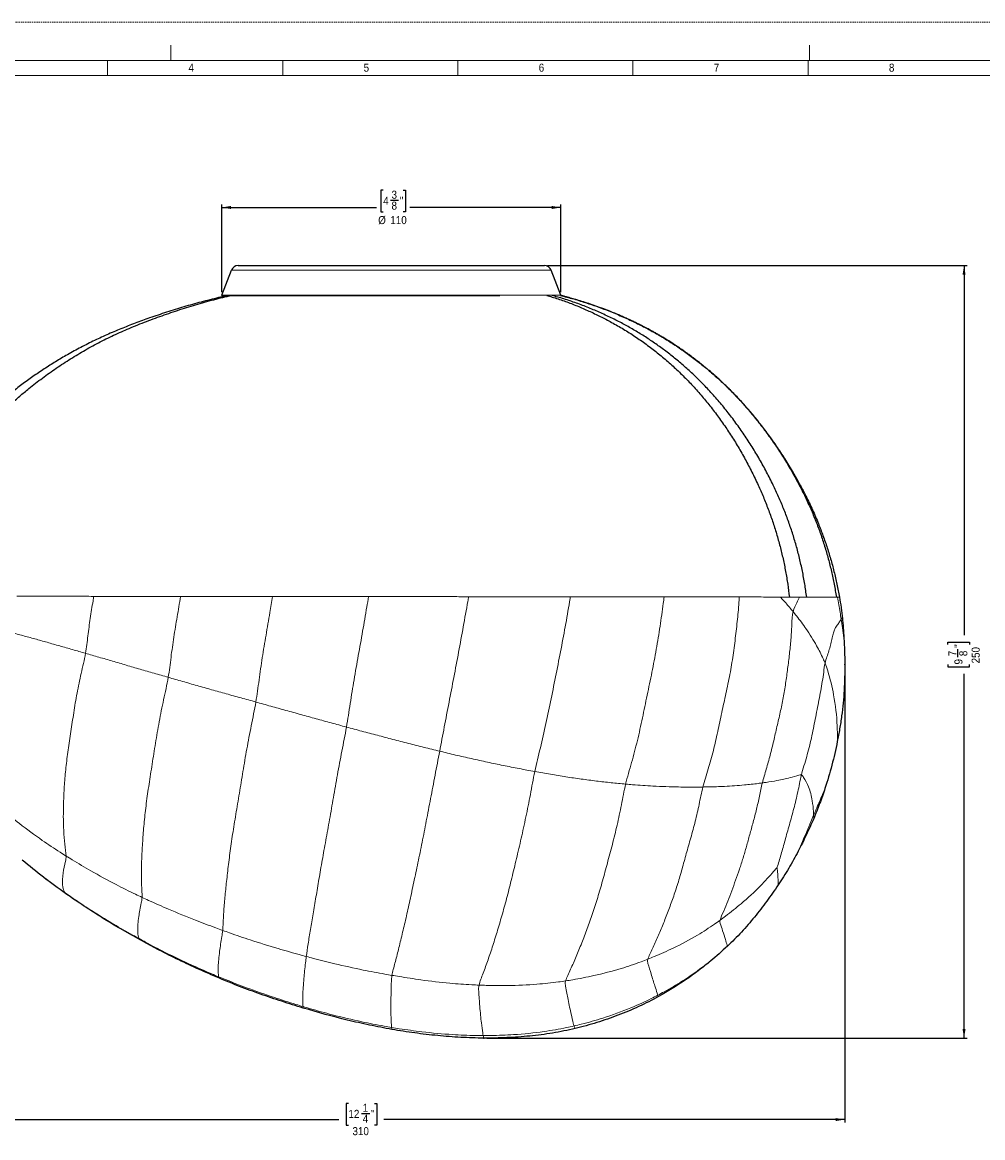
# Model space of a CAD drawing. Header units: millimetres. Extents: x 0 to 841, y 0 to 594.
# Tile 3 of 5: x 162 to 478, y 228 to 594. Entities that reach past the tile are written whole.
import ezdxf

# ---------------------------------------------------------------- set-up
doc = ezdxf.new("R2010")
doc.units = ezdxf.units.MM
doc.header["$PDSIZE"] = -1
doc.linetypes.add('SLD-Punti', pattern=[0.635, 0, -0.635])
doc.linetypes.add('SLD-Solido', pattern=[0])
doc.layers.add('FORMAT', color=7, linetype='SLD-Solido')
doc.styles.add('SLDTEXTSTYLE3', font='GOTHIC.TTF', dxfattribs={"width": 0.913})
doc.dimstyles.new('SLDDIMSTYLE0', dxfattribs={"dimtxt": 2.645833, "dimasz": 3, "dimexe": 0, "dimexo": 0.0625, "dimgap": 0.661458, "dimtad": 0, "dimdec": 1, "dimrnd": 1e-09, "dimzin": 12, "dimdsep": 46, "dimtxsty": 'SLDTEXTSTYLE3', "dimsah": 1, "dimcen": 0.09, "dimadec": 0, "dimazin": 3, "dimtfac": 1, "dimtdec": 1, "dimtofl": 0, "dimtmove": 0, "dimatfit": 3, "dimfxl": 1, "dimfrac": 2, "dimtolj": 1, "dimtzin": 12, "dimarcsym": 0})

# ---------------------------------------------------------------- blocks, each defined once
blk = doc.blocks.new('_D')
at = {"layer": 'FORMAT', "color": 7}
for p, q in [((122.18, 393.73), (122.18, 232.47)), ((432.55, 381.94), (432.55, 232.47)), ((269.39, 238.8), (268.59, 238.8)), ((268.59, 238.8), (268.59, 231.67)), ((277.91, 238.8), (278.71, 238.8)), ((278.71, 238.8), (278.71, 231.67)), ((273.69, 235.51), (276.42, 235.51)), ((122.18, 233.47), (266.27, 233.47)), ((268.59, 231.67), (269.39, 231.67)), ((278.71, 231.67), (277.91, 231.67)), ((432.55, 233.47), (281.03, 233.47))]:
    blk.add_line(p, q, dxfattribs=at)
for points in [[(122.18, 233.47), (125.18, 232.97), (125.18, 233.97)], [(432.55, 233.47), (429.55, 233.97), (429.55, 232.97)]]:
    blk.add_solid(points, dxfattribs=at)
at = {"layer": 'FORMAT', "color": 7, "attachment_point": 1, "style": 'SLDTEXTSTYLE3'}
for s, insert, char_height in [('1', (274.08, 238.66), 2.65), ('12', (269.39, 236.66), 2.646), ('4', (274.08, 235.05), 2.65), ('"', (276.81, 236.66), 2.65), ('310', (270.72, 230.99), 2.646)]:
    blk.add_mtext(s, dxfattribs=dict(at, insert=insert, char_height=char_height))
blk = doc.blocks.new('_D_1')
at = {"layer": 'FORMAT', "color": 7}
for p, q in [((334.84, 514.05), (472.78, 514.05)), ((471.78, 514.05), (471.78, 392.68)), ((466.45, 389.56), (466.45, 390.37)), ((466.45, 390.37), (473.59, 390.37)), ((473.59, 390.37), (473.59, 389.56)), ((469.75, 385.35), (469.75, 388.08)), ((466.45, 383), (466.45, 382.2)), ((466.45, 382.2), (473.59, 382.2)), ((473.59, 382.2), (473.59, 383)), ((471.78, 260.24), (471.78, 379.88)), ((314.88, 260.24), (472.78, 260.24))]:
    blk.add_line(p, q, dxfattribs=at)
for points in [[(471.78, 514.05), (471.28, 511.05), (472.28, 511.05)], [(471.78, 260.24), (472.28, 263.24), (471.28, 263.24)]]:
    blk.add_solid(points, dxfattribs=at)
at = {"layer": 'FORMAT', "color": 7, "attachment_point": 1, "rotation": 90, "style": 'SLDTEXTSTYLE3'}
for s, insert, char_height in [('"', (468.6, 388.47), 2.65), ('250', (474.27, 383.35), 2.646), ('7', (466.6, 385.73), 2.65), ('8', (470.21, 385.73), 2.65), ('9', (468.6, 383), 2.65)]:
    blk.add_mtext(s, dxfattribs=dict(at, insert=insert, char_height=char_height))
blk = doc.blocks.new('_D_2')
at = {"layer": 'FORMAT', "color": 7}
for p, q in [((280.82, 538.83), (280.01, 538.83)), ((280.01, 538.83), (280.01, 531.7)), ((287.38, 538.83), (288.18, 538.83)), ((288.18, 538.83), (288.18, 531.7)), ((283.16, 535.54), (285.89, 535.54)), ((227.78, 505.37), (227.78, 534.16)), ((227.78, 533.16), (278.63, 533.16)), ((280.01, 531.7), (280.82, 531.7)), ((288.18, 531.7), (287.38, 531.7)), ((339.18, 533.16), (289.56, 533.16)), ((339.18, 505.37), (339.18, 534.16))]:
    blk.add_line(p, q, dxfattribs=at)
for points in [[(227.78, 533.16), (230.78, 532.66), (230.78, 533.66)], [(339.18, 533.16), (336.18, 533.66), (336.18, 532.66)]]:
    blk.add_solid(points, dxfattribs=at)
at = {"layer": 'FORMAT', "color": 7, "attachment_point": 1, "style": 'SLDTEXTSTYLE3'}
for s, insert, char_height in [('4', (280.82, 536.68), 2.65), ('3', (283.55, 538.68), 2.65), ('8', (283.55, 535.08), 2.65), ('"', (286.28, 536.68), 2.65), ('%%c', (279.17, 530.34), 2.646), ('110', (283.16, 530.34), 2.646)]:
    blk.add_mtext(s, dxfattribs=dict(at, insert=insert, char_height=char_height))

msp = doc.modelspace()

# ---------------------------------------------------------------- linework, layer by layer
at = {"color": 7, "linetype": 'SLD-Punti', "lineweight": 18}
msp.add_line((841, 594), (0, 594), dxfattribs=at)
at = {"color": 7, "linetype": 'SLD-Solido', "lineweight": 18}
for p, q in [((211, 586.5), (211, 581.5)), ((421, 586.5), (421, 581.5)), ((828.5, 581.5), (12.5, 581.5)), ((190.22, 576.5), (190.22, 581.5)), ((247.79, 576.5), (247.79, 581.5)), ((305.36, 576.5), (305.36, 581.5)), ((362.93, 576.5), (362.93, 581.5)), ((420.5, 576.5), (420.5, 581.5)), ((823.5, 576.5), (17.5, 576.5))]:
    msp.add_line(p, q, dxfattribs=at)
at = {"color": 7, "linetype": 'SLD-Solido', "lineweight": 25}
for p, q in [((233.12, 514.05), (333.84, 514.05)), ((227.78, 504.37), (230.91, 512.53)), ((339.18, 504.37), (336.04, 512.53)), ((319.14, 504.1), (227.97, 504.1)), ((339.17, 504.23), (339.41, 504.17))]:
    msp.add_line(p, q, dxfattribs=at)
at = {"color": 8, "linetype": 'SLD-Solido', "lineweight": 18}
for p, q in [((230.91, 512.53), (336.04, 512.53)), ((227.78, 504.37), (339.18, 504.37))]:
    msp.add_line(p, q, dxfattribs=at)
at = {"color": 7, "linetype": 'SLD-Solido', "lineweight": 25}
for centre, radius, start, end in [((233.12, 511.68), 2.36, 90, 159), ((333.84, 511.68), 2.36, 21, 90), ((227.97, 504.3), 0.2, 159, 270), ((338.99, 504.3), 0.2, 347.0631, 21)]:
    msp.add_arc(centre, radius, start, end, dxfattribs=at)
for points, knots in [([(229.21, 504.1), (228.37, 503.91), (225.6, 503.3), (220.95, 502.1), (215.25, 500.51), (209.6, 498.76), (204.27, 496.97), (199.26, 495.15), (194.57, 493.31), (189.94, 491.33), (185.37, 489.21), (180.87, 486.94), (176.63, 484.6), (172.64, 482.21), (168.88, 479.81), (165.19, 477.3), (161.55, 474.66), (157.99, 471.88), (154.52, 468.92), (151.19, 465.82), (148.04, 462.56), (145.07, 459.18), (142.27, 455.68), (139.65, 452.05), (137.17, 448.25), (134.86, 444.29), (132.71, 440.16), (130.77, 435.94), (129.04, 431.68), (127.52, 427.39), (126.2, 423.09), (125.07, 418.72), (124.11, 414.32), (123.32, 409.89), (122.94, 406.91), (122.75, 405.43)], [0, 0, 0, 0, 0.016542, 0.054451, 0.092367, 0.130278, 0.16817, 0.200437, 0.23274, 0.265051, 0.297353, 0.329631, 0.361881, 0.390466, 0.419063, 0.447661, 0.476245, 0.505423, 0.534629, 0.563828, 0.592995, 0.621671, 0.650379, 0.679088, 0.707764, 0.737531, 0.767333, 0.797138, 0.82691, 0.855713, 0.884561, 0.913438, 0.942322, 0.971186, 1, 1, 1, 1]), ([(128.37, 405.43), (128.55, 406.9), (128.91, 409.84), (129.65, 414.23), (130.58, 418.58), (131.67, 422.89), (132.92, 427.13), (134.33, 431.29), (135.9, 435.36), (137.64, 439.36), (139.49, 443.16), (141.43, 446.76), (143.46, 450.16), (145.62, 453.47), (147.92, 456.69), (150.34, 459.81), (152.9, 462.82), (155.58, 465.72), (158.38, 468.5), (161.29, 471.16), (164.75, 474.04), (168.75, 477.14), (173.33, 480.4), (178.03, 483.47), (182.85, 486.35), (187.78, 489.03), (192.82, 491.5), (198.14, 493.83), (203.72, 496.03), (209.55, 498.14), (215.43, 500.09), (221.36, 501.87), (226.3, 503.2), (229.28, 503.88), (230.24, 504.1)], [0, 0, 0, 0, 0.028965, 0.057929, 0.086897, 0.115862, 0.14483, 0.173287, 0.201743, 0.230196, 0.258645, 0.28451, 0.310379, 0.336252, 0.362126, 0.388001, 0.413878, 0.439756, 0.465629, 0.491493, 0.517353, 0.554305, 0.591263, 0.628221, 0.665176, 0.702127, 0.739072, 0.776016, 0.816904, 0.857794, 0.898683, 0.939568, 0.980451, 1, 1, 1, 1]), ([(334.64, 504.2), (335.21, 504.05), (337.1, 503.55), (340.27, 502.49), (344.14, 501.01), (347.96, 499.38), (351.73, 497.61), (355.53, 495.66), (359.34, 493.5), (363.14, 491.11), (366.85, 488.56), (370.47, 485.82), (373.97, 482.92), (377.37, 479.86), (380.64, 476.65), (383.79, 473.28), (386.81, 469.78), (389.68, 466.13), (392.43, 462.37), (395.05, 458.49), (397.53, 454.51), (399.87, 450.42), (402.07, 446.23), (404.04, 442.11), (405.81, 438.05), (407.39, 434.08), (408.84, 430.06), (410.14, 425.97), (411.29, 421.85), (412.29, 417.71), (413.13, 413.56), (413.83, 409.37), (414.18, 406.56), (414.35, 405.16)], [0, 0, 0, 0, 0.0137875, 0.0459508, 0.0781157, 0.1102865, 0.1424579, 0.1746258, 0.2090025, 0.2433769, 0.277757, 0.3121498, 0.3465593, 0.3809792, 0.4154004, 0.4498146, 0.4842138, 0.5185997, 0.552989, 0.5873799, 0.6217681, 0.6561507, 0.6905288, 0.7249111, 0.7557258, 0.7865418, 0.817354, 0.8481621, 0.8789699, 0.9092295, 0.9394886, 0.9697448, 1, 1, 1, 1]), ([(420.04, 405.15), (419.84, 406.58), (419.44, 409.45), (418.64, 413.71), (417.7, 417.94), (416.6, 422.13), (415.36, 426.24), (413.97, 430.27), (412.46, 434.23), (410.81, 438.12), (408.96, 442.12), (406.89, 446.23), (404.59, 450.41), (402.13, 454.5), (399.53, 458.48), (396.8, 462.36), (393.93, 466.13), (390.93, 469.78), (387.89, 473.17), (384.85, 476.31), (381.81, 479.22), (378.66, 482), (375.43, 484.65), (372.12, 487.16), (368.75, 489.51), (365.31, 491.71), (361.81, 493.78), (358.14, 495.75), (354.34, 497.62), (350.38, 499.39), (346.37, 501.01), (342.31, 502.48), (338.97, 503.54), (336.97, 504.05), (336.37, 504.21)], [0, 0, 0, 0, 0.030761, 0.061523, 0.092288, 0.123053, 0.153816, 0.18403, 0.214249, 0.244471, 0.274692, 0.309026, 0.343357, 0.37769, 0.412029, 0.446368, 0.480707, 0.515043, 0.549393, 0.580185, 0.610983, 0.641781, 0.672572, 0.703351, 0.733568, 0.763777, 0.793984, 0.824195, 0.856541, 0.888889, 0.921237, 0.953579, 0.985921, 1, 1, 1, 1]), ([(339.08, 504.23), (339.79, 504.06), (342, 503.52), (345.67, 502.45), (350.1, 501.01), (354.46, 499.4), (358.76, 497.63), (362.91, 495.75), (366.9, 493.77), (370.73, 491.68), (374.48, 489.44), (378.13, 487.06), (381.67, 484.56), (385.1, 481.94), (388.4, 479.21), (391.6, 476.35), (394.83, 473.25), (398.06, 469.87), (401.29, 466.21), (404.37, 462.44), (407.31, 458.56), (410.11, 454.56), (412.76, 450.47), (415.26, 446.28), (417.52, 442.15), (419.55, 438.1), (421.38, 434.13), (423.07, 430.1), (424.6, 426), (425.97, 421.88), (427.17, 417.73), (428.21, 413.57), (429.11, 409.36), (429.57, 406.54), (429.81, 405.13)], [0, 0, 0, 0, 0.015325, 0.048035, 0.080749, 0.113464, 0.14618, 0.178893, 0.209548, 0.240202, 0.270857, 0.301515, 0.332174, 0.362287, 0.392399, 0.422511, 0.45262, 0.486832, 0.521043, 0.555253, 0.589465, 0.623679, 0.657894, 0.692108, 0.726321, 0.756975, 0.787628, 0.81828, 0.848931, 0.879582, 0.909686, 0.93979, 0.969895, 1, 1, 1, 1]), ([(417.82, 442.16), (417.79, 442.22), (417.69, 442.39), (417.49, 442.77), (417.21, 443.27), (416.85, 443.92), (416.4, 444.72), (415.84, 445.7), (415.22, 446.77), (414.55, 447.89), (413.88, 449.01), (413.2, 450.1), (412.54, 451.14), (411.9, 452.13), (411.28, 453.07), (410.67, 453.99), (410.06, 454.89), (409.47, 455.74), (408.93, 456.49), (408.48, 457.12), (408.13, 457.62), (407.86, 457.98), (407.64, 458.29), (407.39, 458.62), (407.05, 459.09), (406.58, 459.71), (405.99, 460.49), (405.3, 461.38), (403.98, 463.08), (401.99, 465.51), (399.28, 468.62), (396.45, 471.67), (393.61, 474.51), (390.81, 477.13), (388.67, 479), (387.15, 480.28), (386.3, 480.98), (385.51, 481.62), (384.82, 482.17), (384.24, 482.63), (383.77, 482.99), (383.4, 483.27), (383.09, 483.51), (382.76, 483.75), (382.36, 484.05), (381.85, 484.44), (381.22, 484.9), (380.47, 485.43), (379.47, 486.15), (378.23, 487), (376.81, 487.95), (375.41, 488.85), (374.04, 489.71), (372.78, 490.48), (371.62, 491.16), (370.56, 491.77), (369.56, 492.33), (368.68, 492.82), (367.97, 493.2), (367.46, 493.47), (367.1, 493.66), (366.81, 493.81), (366.46, 493.99), (366.01, 494.22), (365.47, 494.49), (364.72, 494.87), (363.74, 495.35), (362.56, 495.91), (361.34, 496.48), (360.11, 497.03), (358.89, 497.57), (357.13, 498.32), (354.82, 499.26), (352.11, 500.29), (349.6, 501.18), (347.3, 501.94), (345.6, 502.47), (344.48, 502.8), (343.87, 502.98), (343.18, 503.18), (342.35, 503.42), (341.36, 503.69), (340.37, 503.95), (339.7, 504.12), (339.42, 504.19)], [0, 0, 0, 0, 0.0025, 0.007914, 0.013969, 0.020749, 0.030365, 0.041293, 0.053587, 0.066408, 0.079033, 0.091462, 0.103696, 0.114739, 0.125616, 0.13633, 0.146878, 0.157215, 0.16633, 0.173814, 0.179667, 0.18389, 0.186874, 0.190796, 0.19599, 0.203744, 0.213265, 0.224511, 0.236332, 0.275726, 0.315609, 0.355971, 0.396446, 0.431996, 0.467482, 0.478623, 0.489603, 0.499464, 0.508041, 0.515332, 0.520836, 0.525282, 0.528672, 0.532188, 0.5371, 0.543286, 0.550819, 0.5597, 0.569929, 0.586579, 0.603241, 0.619381, 0.634999, 0.650095, 0.662277, 0.674096, 0.685529, 0.695469, 0.703325, 0.709097, 0.71217, 0.714973, 0.718793, 0.723632, 0.729493, 0.736374, 0.748131, 0.761257, 0.774338, 0.787345, 0.800276, 0.813132, 0.843137, 0.872724, 0.897193, 0.92069, 0.943216, 0.949001, 0.954764, 0.961618, 0.970045, 0.980046, 0.991398, 1, 1, 1, 1]), ([(417.8, 442.15), (418.38, 441.07), (419.75, 438.52), (421.71, 434.4), (423.61, 430.05), (425.24, 425.84), (426.65, 421.81), (427.92, 417.72), (429.04, 413.57), (430.03, 409.37), (430.56, 406.54), (430.83, 405.12)], [0, 0, 0, 0, 0.093602, 0.220183, 0.346759, 0.455001, 0.563279, 0.671522, 0.781, 0.890514, 1, 1, 1, 1]), ([(430.83, 405.12), (431.02, 404), (431.19, 402.88), (431.42, 401.19), (431.5, 400.63), (431.64, 399.5), (431.7, 398.93), (431.76, 398.37)], [0, 0, 0, 0, 0.5, 0.5, 0.75, 0.75, 1, 1, 1, 1]), ([(431.76, 398.37), (431.88, 397.25), (431.98, 396.13), (432.16, 393.9), (432.24, 392.78), (432.3, 391.66)], [0, 0, 0, 0, 0.5, 0.5, 1, 1, 1, 1]), ([(432.3, 391.66), (432.45, 388.81), (432.54, 385.97), (432.55, 381.7), (432.54, 380.28), (432.47, 377.43), (432.42, 376.01), (432.27, 373.16), (432.16, 371.74), (431.88, 368.91), (431.71, 367.5), (431.33, 364.67), (431.11, 363.26), (430.64, 360.46), (430.38, 359.06), (430.1, 357.66)], [0, 0, 0, 0, 0.25, 0.25, 0.375, 0.375, 0.5, 0.5, 0.625, 0.625, 0.75, 0.75, 0.875, 0.875, 1, 1, 1, 1]), ([(430.1, 357.66), (429.59, 355.06), (429, 352.47), (427.66, 347.35), (426.9, 344.81), (426.06, 342.29)], [0, 0, 0, 0, 0.5, 0.5, 1, 1, 1, 1]), ([(426.06, 342.29), (425.51, 340.61), (424.92, 338.94), (423.99, 336.46), (423.67, 335.64), (423.02, 333.99), (422.69, 333.17), (422.34, 332.36)], [0, 0, 0, 0, 0.5, 0.5, 0.75, 0.75, 1, 1, 1, 1]), ([(422.34, 332.36), (421.56, 330.54), (420.75, 328.74), (419.06, 325.18), (418.18, 323.41), (417.26, 321.66)], [0, 0, 0, 0, 0.5, 0.5, 1, 1, 1, 1]), ([(417.26, 321.66), (416.26, 319.75), (415.22, 317.88), (413.57, 315.1), (413.01, 314.18), (411.86, 312.37), (411.27, 311.47), (410.68, 310.57)], [0, 0, 0, 0, 0.5, 0.5, 0.75, 0.75, 1, 1, 1, 1]), ([(176.4, 307.75), (173.95, 309.47), (171.53, 311.25), (166.77, 314.91), (164.44, 316.79), (162.16, 318.75)], [0, 0, 0, 0, 0.5, 0.5, 1, 1, 1, 1]), ([(410.68, 310.57), (410.07, 309.66), (409.45, 308.76), (408.19, 306.97), (407.55, 306.08), (405.59, 303.45), (404.26, 301.72), (401.49, 298.33), (400.06, 296.68), (397.1, 293.46), (395.56, 291.91), (393.96, 290.42)], [0, 0, 0, 0, 0.125, 0.125, 0.25, 0.25, 0.5, 0.5, 0.75, 0.75, 1, 1, 1, 1]), ([(200.74, 292.6), (199.69, 293.18), (198.65, 293.76), (196.57, 294.95), (195.54, 295.54), (192.44, 297.35), (190.39, 298.57), (186.33, 301.09), (184.31, 302.38), (180.33, 305.03), (178.36, 306.37), (176.4, 307.75)], [0, 0, 0, 0, 0.125, 0.125, 0.25, 0.25, 0.5, 0.5, 0.75, 0.75, 1, 1, 1, 1]), ([(226.77, 279.99), (224.55, 280.93), (222.34, 281.9), (217.94, 283.88), (215.76, 284.89), (211.41, 286.98), (209.25, 288.06), (206.04, 289.73), (204.98, 290.3), (202.85, 291.44), (201.79, 292.01), (200.74, 292.6)], [0, 0, 0, 0, 0.25, 0.25, 0.5, 0.5, 0.75, 0.75, 0.875, 0.875, 1, 1, 1, 1]), ([(388.49, 285.6), (387.16, 284.5), (385.8, 283.43), (383.03, 281.34), (381.63, 280.33), (377.34, 277.4), (374.39, 275.6), (371.36, 273.92)], [0, 0, 0, 0, 0.25, 0.25, 0.5, 0.5, 1, 1, 1, 1]), ([(254.53, 270.12), (252.18, 270.83), (249.83, 271.56), (245.16, 273.08), (242.83, 273.86), (238.19, 275.49), (235.89, 276.33), (231.31, 278.11), (229.04, 279.03), (226.77, 279.99)], [0, 0, 0, 0, 0.25, 0.25, 0.5, 0.5, 0.75, 0.75, 1, 1, 1, 1]), ([(371.36, 273.92), (369.22, 272.72), (367.02, 271.62), (362.55, 269.56), (360.29, 268.61), (355.69, 266.87), (353.37, 266.07), (348.68, 264.63), (346.31, 263.97), (343.92, 263.4)], [0, 0, 0, 0, 0.25, 0.25, 0.5, 0.5, 0.75, 0.75, 1, 1, 1, 1]), ([(283.68, 263.1), (282.45, 263.32), (281.22, 263.55), (278.76, 264.02), (277.54, 264.26), (273.87, 265.03), (271.43, 265.58), (264.14, 267.35), (259.32, 268.67), (254.53, 270.12)], [0, 0, 0, 0, 0.125, 0.125, 0.25, 0.25, 0.5, 0.5, 1, 1, 1, 1]), ([(313.88, 260.24), (312.62, 260.25), (311.35, 260.27), (308.82, 260.35), (307.56, 260.41), (303.76, 260.61), (301.24, 260.81), (296.2, 261.3), (293.69, 261.6), (289.93, 262.11), (288.68, 262.3), (286.18, 262.68), (284.93, 262.89), (283.68, 263.1)], [0, 0, 0, 0, 0.125, 0.125, 0.25, 0.25, 0.5, 0.5, 0.75, 0.75, 0.875, 0.875, 1, 1, 1, 1]), ([(343.92, 263.4), (341.46, 262.81), (338.99, 262.32), (334.01, 261.49), (331.51, 261.16), (326.48, 260.66), (323.97, 260.49), (320.19, 260.33), (318.93, 260.29), (316.41, 260.24), (315.14, 260.23), (313.88, 260.24)], [0, 0, 0, 0, 0.25, 0.25, 0.5, 0.5, 0.75, 0.75, 0.875, 0.875, 1, 1, 1, 1])]:
    msp.add_open_spline(points, degree=3, knots=knots, dxfattribs=at)
at = {"color": 8, "linetype": 'SLD-Solido', "lineweight": 18}
for points, knots in [([(160.32, 405.41), (162.27, 405.41), (166.28, 405.4), (172.53, 405.4), (177.92, 405.4), (182.31, 405.39), (184.54, 405.39), (185.67, 405.39)], [0.60025597, 0.60025597, 0.60025597, 0.60025597, 0.6090625, 0.61786902, 0.62667555, 0.63107881, 0.63548208, 0.63548208, 0.63548208, 0.63548208]), ([(185.67, 405.39), (185.59, 404.9), (185.18, 402.49), (184.47, 398.16), (183.71, 392.39), (183.29, 388.55), (182.95, 386.68)], [0.7286272, 0.7286272, 0.7286272, 0.7286272, 0.75, 0.8333333, 0.9166667, 1, 1, 1, 1]), ([(185.67, 405.39), (187.96, 405.39), (192.57, 405.38), (199.68, 405.38), (206.89, 405.37), (211.76, 405.37), (214.21, 405.36)], [0.63548208, 0.63548208, 0.63548208, 0.63548208, 0.64443202, 0.65338197, 0.66233192, 0.67128187, 0.67128187, 0.67128187, 0.67128187]), ([(214.21, 405.36), (214.2, 405.35), (213.84, 403.11), (213.07, 398.65), (211.96, 391.99), (211.02, 385.35), (210.52, 380.94), (210.14, 378.78)], [0.6659723, 0.6659723, 0.6659723, 0.6659723, 0.6666667, 0.75, 0.8333333, 0.9166667, 1, 1, 1, 1]), ([(214.21, 405.36), (215.44, 405.36), (217.92, 405.36), (221.66, 405.36), (225.42, 405.35), (229.19, 405.35), (232.98, 405.35), (236.78, 405.34), (240.61, 405.34), (243.17, 405.34), (244.45, 405.34)], [0.67128187, 0.67128187, 0.67128187, 0.67128187, 0.6758, 0.68031813, 0.68483626, 0.68935439, 0.69387252, 0.69839065, 0.70290878, 0.70742691, 0.70742691, 0.70742691, 0.70742691]), ([(244.45, 405.34), (244.16, 403.57), (243.46, 399.33), (242.28, 392.63), (241.04, 385.25), (239.98, 377.91), (239.36, 373.05), (238.95, 370.67)], [0.6071019, 0.6071019, 0.6071019, 0.6071019, 0.6666667, 0.75, 0.8333333, 0.9166667, 1, 1, 1, 1]), ([(244.45, 405.34), (245.43, 405.34), (247.38, 405.34), (250.31, 405.33), (253.25, 405.33), (255.22, 405.33), (256.2, 405.33)], [0.70742691, 0.70742691, 0.70742691, 0.70742691, 0.71085686, 0.7142868, 0.71771674, 0.72114668, 0.72114668, 0.72114668, 0.72114668]), ([(256.2, 405.33), (256.53, 405.33), (257.19, 405.33), (258.17, 405.33), (259.16, 405.32), (259.81, 405.32), (260.14, 405.32)], [0.721146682, 0.721146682, 0.721146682, 0.721146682, 0.722290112, 0.723433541, 0.724576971, 0.725720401, 0.725720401, 0.725720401, 0.725720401]), ([(260.14, 405.32), (261.46, 405.32), (264.09, 405.32), (268.05, 405.32), (272.03, 405.31), (274.68, 405.31), (276.01, 405.31)], [0.7257204, 0.7257204, 0.7257204, 0.7257204, 0.73029391, 0.73486743, 0.73944094, 0.74401445, 0.74401445, 0.74401445, 0.74401445]), ([(276.01, 405.31), (275.82, 404.18), (275.16, 400.38), (274.07, 393.91), (272.62, 385.92), (271.22, 377.99), (269.95, 370.15), (269.18, 364.99), (268.73, 362.45)], [0.5478357, 0.5478357, 0.5478357, 0.5478357, 0.5833333, 0.6666667, 0.75, 0.8333333, 0.9166667, 1, 1, 1, 1]), ([(276.01, 405.31), (276.27, 405.31), (276.79, 405.31), (277.57, 405.31), (278.35, 405.31), (278.87, 405.31), (279.13, 405.31)], [0.744014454, 0.744014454, 0.744014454, 0.744014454, 0.744904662, 0.745794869, 0.746685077, 0.747575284, 0.747575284, 0.747575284, 0.747575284]), ([(279.13, 405.31), (279.55, 405.31), (280.39, 405.3), (281.66, 405.3), (282.92, 405.3), (283.77, 405.3), (284.19, 405.3)], [0.747575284, 0.747575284, 0.747575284, 0.747575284, 0.749020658, 0.750466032, 0.751911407, 0.753356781, 0.753356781, 0.753356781, 0.753356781]), ([(284.19, 405.3), (284.24, 405.3), (284.33, 405.3), (284.47, 405.3), (284.61, 405.3), (284.7, 405.3), (284.74, 405.3)], [0.7533567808, 0.7533567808, 0.7533567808, 0.7533567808, 0.7535137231, 0.7536706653, 0.7538276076, 0.75398455, 0.75398455, 0.75398455, 0.75398455]), ([(284.74, 405.3), (285.04, 405.3), (285.63, 405.3), (286.52, 405.3), (287.41, 405.3), (288, 405.3), (288.3, 405.3)], [0.75398455, 0.75398455, 0.75398455, 0.75398455, 0.755000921, 0.756017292, 0.757033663, 0.758050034, 0.758050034, 0.758050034, 0.758050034]), ([(308.91, 405.28), (308.82, 404.76), (308.23, 401.48), (307.14, 395.41), (305.62, 387.07), (304.04, 378.76), (302.45, 370.54), (300.9, 362.45), (299.89, 357.14), (299.39, 354.51)], [0.4843998, 0.4843998, 0.4843998, 0.4843998, 0.5, 0.5833333, 0.6666667, 0.75, 0.8333333, 0.9166667, 1, 1, 1, 1]), ([(342.35, 405.24), (342.32, 405.04), (341.84, 402.11), (340.87, 396.42), (339.31, 388.17), (337.67, 379.91), (336.04, 371.69), (334.33, 363.57), (332.5, 355.6), (331.22, 350.41), (330.67, 347.83)], [0.4104401, 0.4104401, 0.4104401, 0.4104401, 0.4166667, 0.5, 0.5833333, 0.6666667, 0.75, 0.8333333, 0.9166667, 1, 1, 1, 1]), ([(342.35, 405.24), (343.71, 405.24), (346.42, 405.24), (350.43, 405.24), (354.39, 405.23), (358.29, 405.23), (362.13, 405.22), (367.15, 405.22), (370.79, 405.21), (373.16, 405.21)], [0.81991614, 0.81991614, 0.81991614, 0.81991614, 0.82470403, 0.82949192, 0.83427981, 0.8390677, 0.84385559, 0.84864348, 0.85821926, 0.85821926, 0.85821926, 0.85821926]), ([(373.16, 405.21), (373.07, 404.49), (372.65, 401.29), (371.87, 395.55), (370.65, 387.99), (369.18, 380.45), (367.58, 372.92), (366.07, 365.41), (364.42, 358.01), (362.51, 350.75), (361.08, 346.04), (360.51, 343.7)], [0.3092487, 0.3092487, 0.3092487, 0.3092487, 0.3333333, 0.4166667, 0.5, 0.5833333, 0.6666667, 0.75, 0.8333333, 0.9166667, 1, 1, 1, 1]), ([(397.89, 405.18), (397.88, 405.08), (397.75, 402.92), (397.38, 398.66), (396.69, 392.39), (395.89, 386.06), (394.84, 379.74), (393.51, 373.45), (392.09, 367.18), (390.8, 360.92), (389.4, 354.73), (387.71, 348.66), (386.42, 344.7), (385.92, 342.74)], [0.1628199, 0.1628199, 0.1628199, 0.1628199, 0.1666667, 0.25, 0.3333333, 0.4166667, 0.5, 0.5833333, 0.6666667, 0.75, 0.8333333, 0.9166667, 1, 1, 1, 1]), ([(397.89, 405.18), (399.15, 405.18), (401.59, 405.18), (405.06, 405.17), (408.33, 405.17), (410.38, 405.16), (411.37, 405.16)], [0.89514224, 0.89514224, 0.89514224, 0.89514224, 0.90155016, 0.90795807, 0.91436598, 0.9207739, 0.9207739, 0.9207739, 0.9207739]), ([(411.37, 405.16), (411.95, 405.16), (412.96, 405.16), (413.93, 405.16), (414.35, 405.16)], [0.920773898, 0.920773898, 0.920773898, 0.920773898, 0.924500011, 0.927435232, 0.927435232, 0.927435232, 0.927435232]), ([(415.56, 400.39), (415.17, 400.86), (414.39, 401.8), (413.17, 403.2), (412.15, 404.32), (411.55, 404.98), (411.37, 405.16)], [0, 0, 0, 0, 0.0833333, 0.1666667, 0.25, 0.2834415, 0.2834415, 0.2834415, 0.2834415]), ([(414.35, 405.16), (414.47, 405.16), (414.85, 405.16), (415.48, 405.16), (416.25, 405.15), (416.87, 405.15), (417.36, 405.15), (417.61, 405.15), (417.73, 405.15)], [0, 0, 0, 0, 0.096209, 0.322066, 0.547956, 0.773917, 0.880802, 1, 1, 1, 1]), ([(415.56, 400.39), (415.82, 401.56), (416.66, 403.05), (417.43, 404.54), (417.73, 405.15)], [0, 0, 0, 0, 0.0833333, 0.1423641, 0.1423641, 0.1423641, 0.1423641]), ([(417.73, 405.15), (417.89, 405.15), (418.2, 405.15), (418.62, 405.15), (419.07, 405.15), (419.54, 405.15), (419.88, 405.15), (420.04, 405.15)], [0, 0, 0, 0, 0.201094, 0.380133, 0.537777, 0.775476, 1, 1, 1, 1]), ([(420.04, 405.15), (420.1, 405.15), (420.94, 405.15), (422.46, 405.14), (424.36, 405.14), (425.99, 405.14), (427.38, 405.14), (428.55, 405.13), (429.33, 405.13), (429.7, 405.13), (429.81, 405.13)], [0.94193273, 0.94193273, 0.94193273, 0.94193273, 0.94239965, 0.94912095, 0.95584225, 0.96256355, 0.96928485, 0.97600615, 0.98272745, 0.98553778, 0.98553778, 0.98553778, 0.98553778]), ([(429.81, 405.13), (429.84, 405.13), (429.91, 405.13), (430.01, 405.13), (430.11, 405.13), (430.17, 405.13), (430.2, 405.13)], [0, 0, 0, 0, 0.0340503, 0.0681006, 0.1021508, 0.1362011, 0.1362011, 0.1362011, 0.1362011]), ([(431.36, 397.94), (431.26, 398.61), (430.92, 401.04), (430.51, 403.47), (430.2, 405.13)], [0, 0, 0, 0, 0.0833333, 0.2654756, 0.2654756, 0.2654756, 0.2654756]), ([(430.2, 405.13), (430.3, 405.13), (430.4, 405.13), (430.49, 405.13), (430.51, 405.13)], [0.1362011, 0.1362011, 0.1362011, 0.1362011, 0.244176, 0.2617559, 0.2617559, 0.2617559, 0.2617559]), ([(430.51, 405.13), (430.57, 405.13), (430.69, 405.13), (430.78, 405.13), (430.82, 405.12)], [0.2617559, 0.2617559, 0.2617559, 0.2617559, 0.3521508, 0.432278, 0.432278, 0.432278, 0.432278]), ([(426.08, 383.45), (425.88, 383.97), (425.03, 385.85), (423.14, 389.61), (420.24, 394.32), (417.44, 398.06), (415.94, 399.92), (415.56, 400.39)], [0, 0, 0, 0, 0.083333, 0.333333, 0.666667, 0.916667, 1, 1, 1, 1]), ([(431.76, 398.37), (431.71, 398.31), (431.59, 398.18), (431.44, 398.06), (431.36, 397.94)], [0.8377826, 0.8377826, 0.8377826, 0.8377826, 0.9166667, 1, 1, 1, 1]), ([(431.36, 397.94), (431.53, 396.91), (431.87, 394.84), (432.16, 392.78), (432.3, 391.66)], [0, 0, 0, 0, 0.0833333, 0.1847205, 0.1847205, 0.1847205, 0.1847205]), ([(426.08, 383.45), (425.89, 382.58), (425.64, 380.51), (425.05, 376.35), (424.08, 371.29), (422.85, 365.03), (421.62, 358.83), (420.35, 353.72), (419.16, 349.67), (418.53, 347.66), (418.29, 346.69)], [0, 0, 0, 0, 0.083333, 0.166667, 0.333333, 0.5, 0.666667, 0.833333, 0.916667, 1, 1, 1, 1]), ([(426.08, 383.45), (426.4, 382.62), (427.57, 379.11), (429.24, 372.15), (430.11, 364.52), (430.15, 359.38), (430.1, 357.66)], [0, 0, 0, 0, 0.0833333, 0.3333333, 0.6666667, 0.8322666, 0.8322666, 0.8322666, 0.8322666]), ([(405.46, 344.09), (405.88, 344.15), (407.55, 344.38), (410.72, 344.91), (414.29, 345.71), (416.84, 346.42), (418.06, 346.8), (418.29, 346.69)], [0, 0, 0, 0, 0.083333, 0.333333, 0.666667, 0.916667, 1, 1, 1, 1]), ([(418.29, 346.69), (418.04, 345.73), (417.69, 343.87), (416.93, 340.18), (415.84, 335.66), (414.33, 330.27), (412.89, 325.17), (411.89, 321.38), (410.96, 318.35), (410.51, 316.88), (410.27, 316.33)], [0, 0, 0, 0, 0.083333, 0.166667, 0.333333, 0.5, 0.666667, 0.833333, 0.916667, 1, 1, 1, 1]), ([(418.29, 346.69), (418.59, 346.56), (419.46, 345.25), (420.91, 342.54), (421.88, 338.61), (422.25, 335.48), (422.32, 333.9), (422.33, 333.51)], [0, 0, 0, 0, 0.083333, 0.333333, 0.666667, 0.916667, 1, 1, 1, 1]), ([(360.51, 343.7), (361.28, 343.63), (364.32, 343.37), (370.24, 342.98), (377.32, 342.73), (382.68, 342.7), (385.28, 342.74), (385.92, 342.74)], [0, 0, 0, 0, 0.083333, 0.333333, 0.666667, 0.916667, 1, 1, 1, 1]), ([(385.92, 342.74), (386.53, 342.75), (388.96, 342.79), (393.66, 342.95), (399.11, 343.34), (403.09, 343.77), (404.99, 344.03), (405.46, 344.09)], [0, 0, 0, 0, 0.083333, 0.333333, 0.666667, 0.916667, 1, 1, 1, 1]), ([(422.33, 333.51), (422.58, 334.09), (423.59, 336.38), (424.85, 339.35), (425.79, 341.63), (426.06, 342.29)], [0, 0, 0, 0, 0.0833333, 0.3333333, 0.4369783, 0.4369783, 0.4369783, 0.4369783]), ([(176.57, 320.05), (175.9, 320.47), (173.25, 322.14), (168.06, 325.62), (161.78, 330.22), (156.97, 334.12), (154.65, 336.15), (154.08, 336.66)], [0, 0, 0, 0, 0.083333, 0.333333, 0.666667, 0.916667, 1, 1, 1, 1]), ([(417.26, 321.66), (417.74, 322.72), (419.13, 325.88), (420.81, 329.86), (422.02, 332.78), (422.33, 333.51)], [0.5379867, 0.5379867, 0.5379867, 0.5379867, 0.6666667, 0.9166667, 1, 1, 1, 1]), ([(422.33, 333.51), (422.33, 333.27), (422.34, 332.89), (422.34, 332.51), (422.34, 332.36)], [0, 0, 0, 0, 0.0833333, 0.1355864, 0.1355864, 0.1355864, 0.1355864]), ([(176.57, 320.05), (176.6, 319.34), (176.1, 317.43), (175.41, 313.99), (175.23, 310.65), (175.71, 308.83), (176.1, 308.15), (176.21, 307.99)], [0, 0, 0, 0, 0.083333, 0.333333, 0.666667, 0.916667, 1, 1, 1, 1]), ([(201.52, 306.48), (200.81, 306.82), (197.94, 308.18), (192.25, 310.99), (185.33, 314.8), (179.91, 317.99), (177.23, 319.64), (176.57, 320.05)], [0, 0, 0, 0, 0.083333, 0.333333, 0.666667, 0.916667, 1, 1, 1, 1]), ([(176.21, 307.99), (175.56, 308.45), (172.98, 310.27), (168.21, 313.79), (164.24, 316.99), (162.16, 318.75)], [0, 0, 0, 0, 0.0833333, 0.3333333, 0.623254, 0.623254, 0.623254, 0.623254]), ([(410.27, 316.33), (410.1, 316.1), (408.27, 313.94), (404.44, 309.7), (399.12, 304.8), (394.51, 301.19), (392.16, 299.44), (391.57, 299)], [0, 0, 0, 0, 0.083333, 0.333333, 0.666667, 0.916667, 1, 1, 1, 1]), ([(410.27, 316.33), (410.32, 316.28), (410.42, 315.3), (410.6, 313.47), (410.65, 311.73), (410.67, 310.75), (410.68, 310.57)], [0, 0, 0, 0, 0.0833333, 0.3333333, 0.6666667, 0.7445331, 0.7445331, 0.7445331, 0.7445331]), ([(200.59, 292.91), (199.89, 293.3), (197.1, 294.85), (191.57, 298.01), (184.77, 302.18), (179.48, 305.72), (176.86, 307.54), (176.21, 307.99)], [0, 0, 0, 0, 0.083333, 0.333333, 0.666667, 0.916667, 1, 1, 1, 1]), ([(201.52, 306.48), (201.51, 305.72), (201.03, 303.53), (200.32, 299.54), (199.98, 295.73), (200.24, 293.78), (200.52, 293.07), (200.59, 292.91)], [0, 0, 0, 0, 0.083333, 0.333333, 0.666667, 0.916667, 1, 1, 1, 1]), ([(228.05, 295.62), (227.3, 295.89), (224.3, 296.99), (218.35, 299.28), (210.95, 302.26), (205.13, 304.82), (202.24, 306.15), (201.52, 306.48)], [0, 0, 0, 0, 0.083333, 0.333333, 0.666667, 0.916667, 1, 1, 1, 1]), ([(391.57, 299), (390.97, 298.57), (388.56, 296.86), (383.58, 293.6), (376.91, 290.07), (371.35, 287.59), (368.52, 286.44), (367.81, 286.15)], [0, 0, 0, 0, 0.083333, 0.333333, 0.666667, 0.916667, 1, 1, 1, 1]), ([(391.57, 299), (391.42, 298.48), (391.82, 297.37), (392.5, 295.2), (393.26, 292.8), (393.75, 291.23), (393.93, 290.52), (393.96, 290.42)], [0, 0, 0, 0, 0.0833333, 0.3333333, 0.6666667, 0.9166667, 0.9658615, 0.9658615, 0.9658615, 0.9658615]), ([(228.05, 295.62), (227.98, 294.82), (227.55, 292.41), (226.9, 288.1), (226.51, 283.87), (226.54, 281.5), (226.67, 280.59), (226.7, 280.39)], [0, 0, 0, 0, 0.083333, 0.333333, 0.666667, 0.916667, 1, 1, 1, 1]), ([(255.54, 287.05), (254.76, 287.26), (251.67, 288.09), (245.5, 289.83), (237.86, 292.2), (231.81, 294.27), (228.8, 295.35), (228.05, 295.62)], [0, 0, 0, 0, 0.083333, 0.333333, 0.666667, 0.916667, 1, 1, 1, 1]), ([(226.7, 280.39), (225.96, 280.7), (222.99, 281.95), (217.1, 284.54), (209.82, 287.99), (204.12, 290.98), (201.29, 292.52), (200.59, 292.91)], [0, 0, 0, 0, 0.083333, 0.333333, 0.666667, 0.916667, 1, 1, 1, 1]), ([(255.54, 287.05), (255.43, 286.25), (255.12, 283.7), (254.67, 279.18), (254.34, 274.51), (254.35, 271.83), (254.45, 270.82), (254.48, 270.6)], [0, 0, 0, 0, 0.083333, 0.333333, 0.666667, 0.916667, 1, 1, 1, 1]), ([(283.7, 280.86), (282.91, 280.99), (279.76, 281.54), (273.46, 282.73), (265.63, 284.46), (259.41, 286.01), (256.31, 286.84), (255.54, 287.05)], [0, 0, 0, 0, 0.083333, 0.333333, 0.666667, 0.916667, 1, 1, 1, 1]), ([(367.81, 286.15), (367.09, 285.87), (364.23, 284.76), (358.36, 282.81), (350.81, 280.85), (344.67, 279.64), (341.56, 279.14), (340.78, 279.02)], [0, 0, 0, 0, 0.083333, 0.333333, 0.666667, 0.916667, 1, 1, 1, 1]), ([(367.81, 286.15), (367.61, 285.52), (368.13, 283.91), (369.01, 280.86), (370.04, 277.57), (370.75, 275.49), (371.01, 274.55), (371.11, 274.34)], [0, 0, 0, 0, 0.083333, 0.333333, 0.666667, 0.916667, 1, 1, 1, 1]), ([(388.49, 285.6), (387.94, 285.18), (384.93, 282.86), (379.9, 279.35), (374.54, 276.19), (371.8, 274.7), (371.11, 274.34)], [0.2585074, 0.2585074, 0.2585074, 0.2585074, 0.3333333, 0.6666667, 0.9166667, 1, 1, 1, 1]), ([(254.48, 270.6), (253.69, 270.84), (250.56, 271.79), (244.32, 273.78), (236.6, 276.48), (230.49, 278.84), (227.46, 280.08), (226.7, 280.39)], [0, 0, 0, 0, 0.083333, 0.333333, 0.666667, 0.916667, 1, 1, 1, 1]), ([(283.7, 280.86), (283.55, 280.08), (283.46, 277.55), (283.34, 272.97), (283.32, 268.07), (283.45, 265.16), (283.56, 263.98), (283.59, 263.72)], [0, 0, 0, 0, 0.083333, 0.333333, 0.666667, 0.916667, 1, 1, 1, 1]), ([(312.31, 277.64), (311.51, 277.67), (308.32, 277.82), (301.94, 278.27), (293.99, 279.22), (287.66, 280.2), (284.49, 280.72), (283.7, 280.86)], [0, 0, 0, 0, 0.083333, 0.333333, 0.666667, 0.916667, 1, 1, 1, 1]), ([(340.78, 279.02), (340, 278.91), (336.88, 278.47), (330.59, 277.81), (322.66, 277.46), (316.3, 277.5), (313.11, 277.61), (312.31, 277.64)], [0, 0, 0, 0, 0.083333, 0.333333, 0.666667, 0.916667, 1, 1, 1, 1]), ([(340.78, 279.02), (340.57, 278.31), (340.99, 276.23), (341.69, 272.35), (342.53, 268.35), (343.19, 265.69), (343.46, 264.51), (343.56, 264.23)], [0, 0, 0, 0, 0.083333, 0.333333, 0.666667, 0.916667, 1, 1, 1, 1]), ([(312.31, 277.64), (312.12, 276.88), (312.29, 274.47), (312.6, 270.06), (313.03, 265.43), (313.42, 262.56), (313.61, 261.35), (313.67, 261.07)], [0, 0, 0, 0, 0.083333, 0.333333, 0.666667, 0.916667, 1, 1, 1, 1]), ([(371.11, 274.34), (370.39, 273.96), (367.48, 272.47), (361.53, 269.77), (353.83, 266.99), (347.54, 265.18), (344.36, 264.41), (343.56, 264.23)], [0, 0, 0, 0, 0.083333, 0.333333, 0.666667, 0.916667, 1, 1, 1, 1]), ([(283.59, 263.72), (282.77, 263.86), (279.49, 264.44), (272.97, 265.73), (264.87, 267.64), (258.46, 269.42), (255.27, 270.36), (254.48, 270.6)], [0, 0, 0, 0, 0.083333, 0.333333, 0.666667, 0.916667, 1, 1, 1, 1]), ([(343.56, 264.23), (342.74, 264.05), (339.47, 263.34), (332.88, 262.18), (324.54, 261.35), (317.85, 261.1), (314.51, 261.07), (313.67, 261.07)], [0, 0, 0, 0, 0.083333, 0.333333, 0.666667, 0.916667, 1, 1, 1, 1]), ([(343.56, 264.23), (343.66, 263.95), (343.79, 263.67), (343.91, 263.41), (343.92, 263.4)], [0, 0, 0, 0, 0.08333333, 0.08700682, 0.08700682, 0.08700682, 0.08700682]), ([(313.67, 261.07), (312.83, 261.07), (309.47, 261.11), (302.76, 261.38), (294.39, 262.16), (287.74, 263.06), (284.42, 263.59), (283.59, 263.72)], [0, 0, 0, 0, 0.083333, 0.333333, 0.666667, 0.916667, 1, 1, 1, 1]), ([(313.67, 261.07), (313.73, 260.78), (313.81, 260.51), (313.88, 260.24), (313.88, 260.24)], [0, 0, 0, 0, 0.08333333, 0.08472485, 0.08472485, 0.08472485, 0.08472485])]:
    msp.add_open_spline(points, degree=3, knots=knots, dxfattribs=at)
for points in [[(288.3, 405.3), (290.01, 405.3), (293.44, 405.29), (298.59, 405.29), (303.75, 405.28), (307.19, 405.28), (308.91, 405.28)], [(308.91, 405.28), (310.32, 405.28), (313.13, 405.27), (317.35, 405.27), (321.57, 405.27), (325.77, 405.26), (329.95, 405.26), (334.12, 405.25), (338.25, 405.25), (340.99, 405.25), (342.35, 405.24)], [(373.16, 405.21), (375.45, 405.21), (379.93, 405.2), (386.31, 405.19), (392.33, 405.19), (396.08, 405.18), (397.89, 405.18)], [(430.82, 405.12), (430.82, 405.12), (430.83, 405.12), (430.83, 405.12)], [(415.56, 400.39), (415.27, 399.11), (415.18, 395.93), (414.87, 391.17), (414.39, 386.41), (413.79, 381.63), (413.15, 376.83), (412.37, 372.04), (411.36, 367.29), (410.25, 362.57), (409.2, 357.86), (408.07, 353.21), (406.78, 348.61), (405.83, 345.57), (405.46, 344.09)], [(431.36, 397.94), (431.28, 397.82), (431.12, 397.48), (430.83, 396.96), (430.48, 396.45), (430.09, 395.93), (429.65, 395.34), (429.2, 394.46), (428.78, 393.07), (428.37, 391.26), (427.9, 389.35), (427.35, 387.43), (426.71, 385.52), (426.25, 384.24), (426.08, 383.45)], [(158.52, 393.5), (159.15, 393.34), (160.42, 393), (162.35, 392.48), (164.3, 391.95), (166.29, 391.41), (168.3, 390.85), (170.33, 390.28), (172.39, 389.69), (174.46, 389.1), (176.55, 388.5), (178.67, 387.9), (180.8, 387.29), (182.23, 386.89), (182.95, 386.68)], [(176.57, 320.05), (176.52, 321.2), (176.1, 323.94), (175.72, 328.37), (175.62, 333.12), (175.72, 338.15), (175.97, 343.49), (176.46, 349.09), (177.22, 354.89), (178.14, 360.88), (179.05, 367.14), (180.12, 373.55), (181.47, 380.06), (182.55, 384.44), (182.95, 386.68)], [(182.95, 386.68), (183.68, 386.47), (185.15, 386.04), (187.36, 385.39), (189.59, 384.75), (191.83, 384.1), (194.08, 383.44), (196.34, 382.77), (198.61, 382.11), (200.89, 381.44), (203.18, 380.78), (205.49, 380.11), (207.81, 379.44), (209.36, 379), (210.14, 378.78)], [(201.52, 306.48), (201.54, 307.7), (201.36, 310.56), (201.29, 315.2), (201.45, 320.22), (201.76, 325.55), (202.21, 331.26), (202.89, 337.31), (203.81, 343.63), (204.87, 350.21), (205.92, 357.08), (207.12, 364.17), (208.59, 371.41), (209.7, 376.29), (210.14, 378.78)], [(210.14, 378.78), (210.92, 378.56), (212.49, 378.1), (214.85, 377.43), (217.22, 376.75), (219.6, 376.08), (221.99, 375.4), (224.39, 374.72), (226.8, 374.05), (229.21, 373.37), (231.64, 372.69), (234.07, 372.02), (236.51, 371.34), (238.14, 370.89), (238.95, 370.67)], [(228.05, 295.62), (228.15, 296.89), (228.26, 299.79), (228.58, 304.53), (229.07, 309.64), (229.69, 315.1), (230.4, 320.96), (231.29, 327.21), (232.35, 333.77), (233.53, 340.63), (234.68, 347.81), (235.95, 355.23), (237.41, 362.86), (238.5, 368.04), (238.95, 370.67)], [(238.95, 370.67), (239.77, 370.44), (241.41, 369.98), (243.87, 369.29), (246.33, 368.6), (248.8, 367.92), (251.28, 367.23), (253.76, 366.54), (256.24, 365.85), (258.73, 365.17), (261.22, 364.48), (263.72, 363.8), (266.22, 363.12), (267.89, 362.67), (268.73, 362.45)], [(255.54, 287.05), (255.71, 288.33), (256.12, 291.18), (256.86, 295.86), (257.74, 301.02), (258.71, 306.56), (259.69, 312.44), (260.75, 318.65), (261.94, 325.18), (263.2, 332.04), (264.43, 339.24), (265.74, 346.73), (267.2, 354.48), (268.26, 359.77), (268.73, 362.45)], [(268.73, 362.45), (269.58, 362.22), (271.27, 361.76), (273.8, 361.08), (276.35, 360.4), (278.89, 359.73), (281.44, 359.06), (284, 358.39), (286.55, 357.73), (289.12, 357.07), (291.68, 356.42), (294.24, 355.77), (296.81, 355.14), (298.53, 354.72), (299.39, 354.51)], [(283.7, 280.86), (283.94, 282.1), (284.67, 284.85), (285.82, 289.32), (287.05, 294.28), (288.32, 299.66), (289.58, 305.39), (290.87, 311.44), (292.22, 317.8), (293.61, 324.5), (294.97, 331.52), (296.38, 338.86), (297.85, 346.55), (298.87, 351.84), (299.39, 354.51)], [(299.39, 354.51), (300.26, 354.3), (302, 353.87), (304.61, 353.25), (307.23, 352.64), (309.84, 352.05), (312.46, 351.47), (315.07, 350.9), (317.68, 350.35), (320.29, 349.82), (322.9, 349.29), (325.49, 348.78), (328.08, 348.29), (329.81, 347.98), (330.67, 347.83)], [(312.31, 277.64), (312.61, 278.85), (313.69, 281.55), (315.29, 285.9), (316.87, 290.63), (318.44, 295.69), (320.02, 301.07), (321.58, 306.76), (323.1, 312.78), (324.61, 319.14), (326.19, 325.83), (327.74, 332.85), (329.2, 340.21), (330.12, 345.28), (330.67, 347.83)], [(330.67, 347.83), (331.53, 347.67), (333.25, 347.36), (335.81, 346.92), (338.37, 346.49), (340.91, 346.09), (343.43, 345.71), (345.94, 345.35), (348.43, 345.02), (350.89, 344.71), (353.33, 344.42), (355.75, 344.15), (358.15, 343.91), (359.73, 343.77), (360.51, 343.7)], [(340.78, 279.02), (341.12, 280.16), (342.41, 282.79), (344.28, 287), (346.07, 291.45), (347.83, 296.15), (349.63, 301.13), (351.35, 306.39), (352.95, 311.89), (354.49, 317.68), (356.16, 323.8), (357.75, 330.21), (359.14, 336.85), (359.96, 341.4), (360.51, 343.7)], [(367.81, 286.15), (368.11, 287.17), (369.38, 289.66), (371.17, 293.56), (372.84, 297.63), (374.48, 301.87), (376.14, 306.32), (377.69, 310.97), (379.08, 315.79), (380.42, 320.81), (381.95, 326.04), (383.44, 331.45), (384.71, 337.01), (385.42, 340.81), (385.92, 342.74)], [(391.57, 299), (391.8, 299.83), (392.78, 301.97), (394.16, 305.24), (395.43, 308.6), (396.66, 312.07), (397.93, 315.68), (399.15, 319.39), (400.24, 323.16), (401.3, 327.06), (402.46, 331.17), (403.57, 335.41), (404.52, 339.71), (405.08, 342.61), (405.46, 344.09)], [(176.21, 307.99), (176.27, 307.91), (176.33, 307.83), (176.4, 307.75)], [(200.59, 292.91), (200.64, 292.79), (200.68, 292.69), (200.74, 292.6)], [(226.7, 280.39), (226.72, 280.24), (226.75, 280.11), (226.77, 279.99)], [(371.11, 274.34), (371.19, 274.19), (371.28, 274.05), (371.36, 273.92)], [(254.48, 270.6), (254.49, 270.43), (254.51, 270.27), (254.53, 270.12)], [(283.59, 263.72), (283.62, 263.5), (283.65, 263.3), (283.68, 263.1)]]:
    msp.add_open_spline(points, degree=3, dxfattribs=at)
at = {"color": 7, "linetype": 'SLD-Solido', "lineweight": 25}
msp.add_open_spline([(393.96, 290.42), (392.18, 288.76), (390.36, 287.15), (388.49, 285.6)], degree=3, dxfattribs=at)
at = {"layer": 'FORMAT', "color": 7}
for p in [(432.55, 382.94), (313.88, 260.24)]:
    msp.add_point(p, dxfattribs=at)

# ---------------------------------------------------------------- texts
at = {"color": 7, "linetype": 'Continuous', "lineweight": 0, "char_height": 2.65, "attachment_point": 1, "style": 'SLDTEXTSTYLE3'}
for s, insert in [('4', (216.8, 580.42)), ('5', (274.37, 580.42)), ('6', (331.94, 580.42)), ('7', (389.51, 580.42)), ('8', (447.08, 580.42))]:
    msp.add_mtext(s, dxfattribs=dict(at, insert=insert))

# ---------------------------------------------------------------- dimensions: what is measured, and where the dimension line sits
at = {"layer": 'FORMAT', "color": 7}
dim = msp.add_linear_dim(base=(339.18, 533.16), p1=(227.78, 504.37), p2=(339.18, 504.37), text='%%c<>', dimstyle='SLDDIMSTYLE0', dxfattribs=at)
dim.commit()
dim.dimension.update_dxf_attribs({"geometry": '_D_2', "text_midpoint": (284.1, 533.16), "dimtype": 160})
dim = msp.add_linear_dim(base=(471.78, 514.05), p1=(313.88, 260.24), p2=(333.84, 514.05), angle=90, dimstyle='SLDDIMSTYLE0', dxfattribs=at)
dim.commit()
dim.dimension.update_dxf_attribs({"geometry": '_D_1', "text_midpoint": (471.78, 386.28), "dimtype": 160})
dim = msp.add_linear_dim(base=(432.55, 233.47), p1=(122.18, 394.73), p2=(432.55, 382.94), dimstyle='SLDDIMSTYLE0', dxfattribs=at)
dim.commit()
dim.dimension.update_dxf_attribs({"geometry": '_D', "text_midpoint": (273.65, 233.47), "dimtype": 160})

doc.saveas('drawing.dxf')
